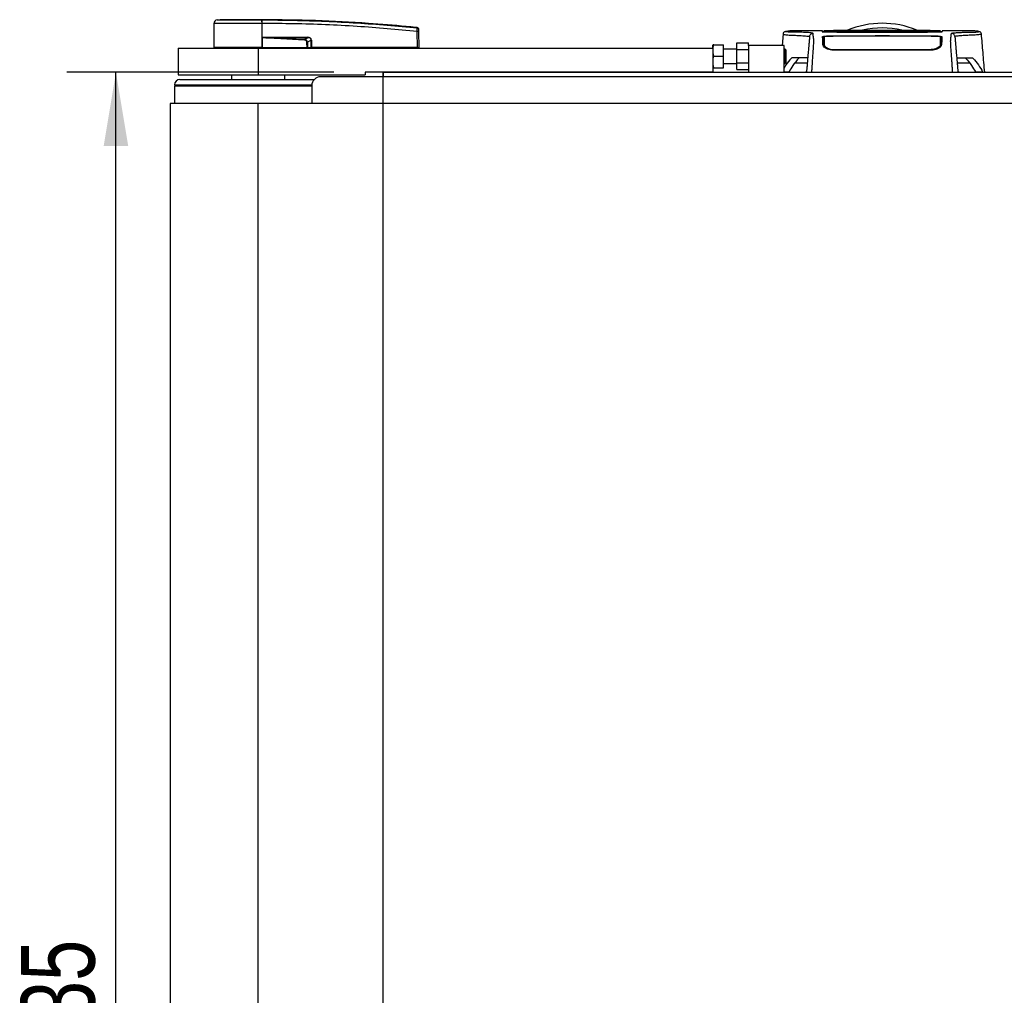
# Model space of a CAD drawing. Header units: millimetres. Extents: x 0 to 420, y 0 to 297.
# Tile 4 of 62: x 51 to 91, y 100 to 140. Entities that reach past the tile are written whole.
import ezdxf

# ---------------------------------------------------------------- set-up
doc = ezdxf.new("R2010")
doc.units = ezdxf.units.MM
doc.layers.add('QUOTE', color=174, linetype='Continuous')
doc.styles.add('SLDTEXTSTYLE3', font='TXT', dxfattribs={"width": 0.75})
doc.dimstyles.new('SLDDIMSTYLE0', dxfattribs={"dimtxt": 3, "dimasz": 3, "dimexe": 0, "dimexo": 0.0625, "dimgap": 0.75, "dimtad": 1, "dimlfac": 13.774811, "dimrnd": 1e-09, "dimzin": 12, "dimdsep": 46, "dimtxsty": 'SLDTEXTSTYLE3', "dimsah": 1, "dimcen": 0.09, "dimadec": 0, "dimazin": 3, "dimtfac": 1, "dimtdec": 3, "dimtofl": 0, "dimtmove": 0, "dimatfit": 3, "dimfxl": 0, "dimfrac": 2, "dimtolj": 1, "dimtzin": 12, "dimarcsym": 0})

# ---------------------------------------------------------------- blocks, each defined once
blk = doc.blocks.new('_D')
at = {"layer": 'QUOTE'}
for p, q in [((63.611, 137.638), (52.735, 137.638)), ((54.735, 62.501), (54.735, 137.638)), ((63.611, 62.501), (52.735, 62.501))]:
    blk.add_line(p, q, dxfattribs=at)
for points in [[(54.735, 137.638), (54.235, 134.638), (55.235, 134.638)], [(54.735, 62.501), (55.235, 65.501), (54.235, 65.501)]]:
    blk.add_solid(points, dxfattribs=at)
at = {"layer": 'QUOTE', "insert": (50.868, 95.636), "char_height": 3, "attachment_point": 1, "rotation": 90, "style": 'SLDTEXTSTYLE3'}
blk.add_mtext('1035', dxfattribs=at)

msp = doc.modelspace()

# ---------------------------------------------------------------- linework, layer by layer
at = {"color": 7, "linetype": 'Continuous', "lineweight": 25}
for p, q in [((58.72295, 139.62648), (58.71447, 138.65433)), ((58.85277, 139.76959), (58.97904, 139.77958)), ((60.6807, 139.77958), (60.6806, 139.77958)), ((60.68081, 139.62652), (60.68152, 138.65433)), ((60.69259, 139.62652), (60.68081, 139.62652)), ((67.00141, 139.45842), (67.0037, 139.45819)), ((67.00921, 138.65433), (67.00354, 139.30437)), ((67.00375, 139.45818), (67.0037, 139.45819)), ((67.05673, 139.30437), (67.06241, 138.65433)), ((81.89982, 139.19905), (81.85855, 138.72693)), ((81.9086, 139.19863), (81.90833, 139.1983)), ((82.24219, 139.32463), (82.25164, 139.32463)), ((83.50136, 139.32534), (82.25164, 139.32534)), ((83.5639, 139.30811), (83.5642, 139.28767)), ((85.61107, 139.28887), (83.94136, 139.28887)), ((83.97734, 139.28281), (87.89817, 139.28281)), ((87.73612, 139.26109), (84.13308, 139.26109)), ((87.25355, 139.25417), (84.62195, 139.25417)), ((85.61107, 139.28691), (85.61107, 139.28887)), ((86.26444, 139.28691), (85.61107, 139.28691)), ((85.64737, 139.28882), (86.22814, 139.28882)), ((85.64737, 139.28882), (85.64737, 139.28691)), ((86.22814, 139.28882), (86.22814, 139.28691)), ((86.26444, 139.28691), (86.26444, 139.28887)), ((87.93415, 139.28887), (86.26444, 139.28887)), ((88.31134, 139.29017), (88.31164, 139.31062)), ((88.31142, 139.29814), (88.31134, 139.2934)), ((88.31164, 139.31081), (88.31158, 139.30703)), ((88.31185, 139.3226), (88.31184, 139.32213)), ((89.62314, 139.32534), (88.37416, 139.32534)), ((89.96692, 139.19863), (89.96718, 139.1983)), ((60.68535, 139.05342), (60.68186, 138.65433)), ((60.68535, 139.05342), (60.68538, 139.05745)), ((60.83892, 139.06619), (62.54256, 139.06619)), ((62.54349, 139.04742), (60.83984, 139.04742)), ((62.41586, 138.98107), (62.54349, 139.04742)), ((62.68837, 138.94739), (62.53522, 138.86777)), ((62.68952, 138.65433), (62.68837, 138.94739)), ((62.70194, 138.94739), (62.70309, 138.65433)), ((79.04918, 138.76323), (79.04111, 138.74508)), ((79.04111, 138.61804), (79.04111, 138.74508)), ((79.08162, 138.76323), (79.47669, 138.76323)), ((79.47669, 138.29135), (79.47669, 138.76323)), ((80.02116, 138.56379), (80.02116, 138.83623)), ((80.02116, 138.83623), (80.49303, 138.83623)), ((80.49303, 138.72693), (80.49303, 138.83623)), ((80.49303, 138.72693), (80.49303, 137.63799)), ((81.94496, 138.72693), (80.49303, 138.72693)), ((81.94496, 137.63799), (81.94496, 138.72693)), ((83.57357, 138.75495), (83.57345, 138.67295)), ((85.61107, 139.11359), (83.94136, 139.11359)), ((85.61107, 139.12408), (86.26444, 139.12408)), ((85.61107, 139.12408), (85.61107, 139.11359)), ((85.64737, 139.11973), (85.64737, 139.11072)), ((86.22814, 139.11973), (85.64737, 139.11973)), ((86.22814, 139.11072), (86.22814, 139.11973)), ((87.90851, 139.11083), (86.22814, 139.11072)), ((86.26444, 139.12408), (86.26444, 139.11359)), ((87.93415, 139.11359), (86.26444, 139.11359)), ((88.30194, 138.75491), (88.3025, 138.67308)), ((57.26223, 138.61804), (57.26223, 137.52909)), ((57.26223, 138.61804), (60.52906, 138.61804)), ((60.68152, 138.65433), (58.71447, 138.65433)), ((58.74982, 138.65433), (58.75045, 138.61804)), ((60.52906, 138.61804), (60.52906, 137.52909)), ((60.52906, 138.61804), (79.04111, 138.61804)), ((60.68004, 138.65433), (60.68001, 138.61804)), ((60.68186, 138.65433), (60.68152, 138.65433)), ((60.68186, 138.65433), (62.52211, 138.65433)), ((62.51072, 138.65433), (62.51046, 138.61804)), ((62.52766, 138.65433), (62.68952, 138.65433)), ((62.66444, 138.65433), (62.66399, 138.61804)), ((62.70309, 138.65433), (62.68952, 138.65433)), ((62.70023, 138.65433), (62.70018, 138.61804)), ((67.00921, 138.65433), (62.70309, 138.65433)), ((67.00653, 138.65433), (67.00648, 138.61804)), ((67.00921, 138.65433), (67.06241, 138.65433)), ((67.02706, 138.65433), (67.02642, 138.61804)), ((75.66765, 138.61985), (75.66765, 138.61804)), ((76.24766, 138.61804), (76.24766, 138.61985)), ((79.04111, 138.61804), (79.04111, 137.63799)), ((80.02116, 138.58174), (79.47669, 138.58174)), ((80.02116, 138.56379), (80.49303, 138.56379)), ((80.02116, 138.01891), (80.02116, 138.56379)), ((81.98852, 138.58174), (81.94496, 138.58174)), ((82.01756, 138.5527), (81.98852, 138.58174)), ((81.98852, 138.00097), (81.98852, 138.58174)), ((82.01756, 138.5527), (82.01756, 138.03001)), ((83.56336, 138.71612), (83.5887, 138.65916)), ((83.94136, 138.56938), (83.94137, 138.53313)), ((87.93415, 138.53817), (83.94136, 138.53817)), ((87.93415, 138.56932), (87.93414, 138.53317)), ((79.08162, 138.29135), (79.47669, 138.29135)), ((79.47669, 137.81948), (79.47669, 138.29135)), ((79.47669, 138.00097), (80.02116, 138.00097)), ((80.02116, 138.01891), (80.49303, 138.01891)), ((80.02116, 137.74648), (80.02116, 138.01891)), ((81.94496, 138.00097), (81.98852, 138.00097)), ((81.98852, 138.00097), (82.01756, 138.03001)), ((82.2421, 138.21708), (82.25701, 138.22552)), ((82.24751, 138.21708), (82.2421, 138.21708)), ((82.88476, 138.00773), (82.37236, 138.00773)), ((89.50315, 138.00773), (88.99075, 138.00773)), ((89.6185, 138.22552), (89.63341, 138.21708)), ((89.63341, 138.21708), (89.628, 138.21708)), ((57.26223, 137.52909), (60.52906, 137.52909)), ((59.44011, 137.52909), (59.44011, 137.3476)), ((60.52906, 137.52909), (64.88483, 137.52909)), ((61.618, 137.3476), (61.618, 137.52909)), ((79.04111, 137.63799), (64.88483, 137.63799)), ((64.88483, 137.63799), (64.88483, 137.52909)), ((65.6108, 137.63799), (65.6108, 137.4565)), ((79.04111, 137.83763), (79.04918, 137.81948)), ((79.04111, 137.63799), (194.46919, 137.63799)), ((79.08162, 137.81948), (79.47669, 137.81948)), ((80.02116, 137.74648), (80.49303, 137.74648)), ((81.94496, 137.65205), (82.144, 137.65205)), ((82.81609, 137.63861), (82.8026, 137.63799)), ((82.81609, 137.63861), (82.85247, 137.63861)), ((82.81609, 137.63799), (82.81609, 137.63861)), ((89.02304, 137.63861), (89.05937, 137.63861)), ((89.07286, 137.63799), (89.05937, 137.63861)), ((89.05937, 137.63861), (89.05937, 137.63799)), ((89.73151, 137.65205), (90.02477, 137.65205)), ((90.02477, 137.65205), (90.03658, 137.63799)), ((57.11703, 137.12981), (62.70877, 137.12981)), ((57.33482, 137.3476), (62.30671, 137.3476)), ((57.37112, 137.12981), (57.37112, 137.09351)), ((59.56975, 137.09351), (59.56975, 137.12981)), ((60.27114, 137.09351), (60.27114, 137.12981)), ((62.30671, 137.3476), (62.81071, 137.3476)), ((210.44037, 137.4565), (63.06993, 137.4565)), ((57.11703, 137.09351), (57.11561, 136.36755)), ((57.11703, 137.09351), (62.70695, 137.09351)), ((59.61744, 137.10077), (60.27114, 137.10077)), ((62.70695, 137.09351), (62.70695, 136.36755)), ((56.93554, 136.36755), (56.93554, 63.77127)), ((60.52906, 136.36755), (56.93554, 136.36755)), ((60.52906, 63.77127), (60.52906, 136.36755)), ((212.98124, 136.36755), (60.52906, 136.36755))]:
    msp.add_line(p, q, dxfattribs=at)
at = {"color": 7, "linetype": 'Continuous'}
for p, q in [((65.6108, 62.50084), (65.6108, 137.63799)), ((65.6108, 137.63799), (207.8995, 137.63799))]:
    msp.add_line(p, q, dxfattribs=at)
at = {"color": 7, "linetype": 'Continuous', "lineweight": 25, "flags": 128}
for points in [[(85.64737, 139.28943), (84.92137, 139.28945), (83.94136, 139.28949)], [(87.93415, 139.28949), (87.5276, 139.28947), (86.22814, 139.28943)], [(60.68535, 139.05342), (60.77187, 139.05006), (60.83984, 139.04742)], [(62.41436, 138.9498), (62.41459, 138.95454), (62.41481, 138.95919), (62.41503, 138.96367), (62.41523, 138.96791), (62.41542, 138.97184), (62.41559, 138.97538), (62.41574, 138.97848), (62.41586, 138.98107)], [(83.5677, 139.09135), (83.5676, 138.9895), (83.56758, 138.96277), (83.56753, 138.91013), (83.56751, 138.88765)], [(85.64737, 139.11072), (84.35189, 139.11078), (83.967, 139.11083)], [(88.30797, 138.88765), (88.30793, 138.9397), (88.30789, 138.99175), (88.30781, 139.09135)], [(59.61599, 137.09351), (59.61696, 137.09858), (59.61971, 137.10925), (59.62302, 137.11799), (59.62679, 137.12447), (59.63086, 137.12847), (59.63509, 137.12981)]]:
    msp.add_lwpolyline(points, dxfattribs=at)
at = {"color": 7, "linetype": 'Continuous', "lineweight": 25}
for centre, radius, start, end in [((58.86814, 139.62521), 0.14519, 96.076872, 179.499989), ((60.1354, 139.65683), 0.54625, 356.819927, 11.918257), ((57.73655, 139.4339), 2.96427, 6.503389, 6.696809), ((60.14725, 139.65716), 0.54621, 356.784062, 11.882918), ((85.93776, 136.00457), 3.62981, 67.229382, 112.883607), ((67.03014, 137.69717), 1.60743, 89.051899, 90.948101), ((66.99809, 139.38947), 0.0579, 0.615859, 83.895805), ((85.93776, 136.00457), 3.4427, 76.526839, 103.39008), ((60.98931, 139.06422), 0.15041, 179.25241, 186.414342), ((62.69296, 139.06422), 0.15041, 179.25241, 186.414342), ((62.69515, 140.79641), 1.84904, 269.78976, 270.21024), ((57.33482, 137.12981), 0.21779, 90, 180), ((63.06993, 137.09351), 0.36298, 90, 180)]:
    msp.add_arc(centre, radius, start, end, dxfattribs=at)
for centre, major_axis, ratio, start_param, end_param in [((62.3557, 138.82687), (0.1452, 0.07675), 0.66301777, 5.94884055, 7.12572739), ((62.3557, 138.82655), (0.16634, 0.0885), 0.77058227, 5.94675229, 7.12363913), ((62.44434, 138.87339), (0.24684, 0.12141), 0.60672542, 5.99588539, 7.17277223), ((62.44617, 138.87358), (0.23353, 0.11559), 0.5569608, 5.9946727, 7.17155954)]:
    msp.add_ellipse(centre, major_axis=major_axis, ratio=ratio, start_param=start_param, end_param=end_param, dxfattribs=at)
for points, knots in [([(60.68081, 139.62652), (60.58992, 139.62651), (60.40599, 139.62649), (60.1239, 139.6265), (59.84045, 139.62655), (59.56953, 139.62643), (59.3235, 139.62653), (59.11383, 139.62651), (58.94234, 139.62646), (58.81824, 139.62654), (58.73809, 139.62653), (58.72804, 139.6265), (58.72295, 139.62648)], [0, 0, 0, 0, 0.09123037, 0.18462249, 0.28509302, 0.38847717, 0.48894659, 0.59232958, 0.69279869, 0.79618144, 0.89663467, 1, 1, 1, 1]), ([(58.85277, 139.76959), (58.85746, 139.76958), (58.86684, 139.76958), (58.9402, 139.76967), (59.05601, 139.7696), (59.21375, 139.76962), (59.40934, 139.76962), (59.63613, 139.76955), (59.88881, 139.76962), (60.15072, 139.76962), (60.41384, 139.76959), (60.58453, 139.76962), (60.66987, 139.76964)], [0, 0, 0, 0, 0.101915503, 0.203833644, 0.305752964, 0.407671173, 0.50960195, 0.611531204, 0.713461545, 0.815392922, 0.90769638, 1, 1, 1, 1]), ([(60.6806, 139.77958), (60.57282, 139.77958), (60.35693, 139.77958), (60.03892, 139.77958), (59.74331, 139.77958), (59.48045, 139.77958), (59.26396, 139.77958), (59.10243, 139.77958), (58.99805, 139.77958), (58.98537, 139.77958), (58.97904, 139.77958)], [0, 0, 0, 0, 0.12488045, 0.25013958, 0.37464939, 0.49981249, 0.62476421, 0.74955772, 0.87492377, 1, 1, 1, 1]), ([(60.66987, 139.76964), (60.67383, 139.76967), (60.67778, 139.76969), (60.68175, 139.76964), (60.68175, 139.76964)], [0, 0, 0, 0, 0.99963467, 1, 1, 1, 1]), ([(67.0037, 139.45819), (66.97932, 139.46066), (66.82881, 139.47595), (66.16847, 139.5404), (64.81172, 139.65123), (62.85425, 139.75774), (61.40551, 139.7723), (60.6807, 139.77958)], [0, 0, 0, 0, 0.01170126, 0.07220884, 0.31419353, 0.65688711, 1, 1, 1, 1]), ([(60.68175, 139.76964), (60.68175, 139.76964), (61.1118, 139.76939), (61.97197, 139.76048), (63.26172, 139.71973), (64.94082, 139.63497), (66.18676, 139.5215), (67.00425, 139.44705)], [0, 0, 0, 0, 0.00000069, 0.20371068, 0.40747211, 0.61123305, 1, 1, 1, 1]), ([(67.00354, 139.30437), (66.18695, 139.37882), (64.94298, 139.49224), (63.26675, 139.57648), (61.97996, 139.6185), (61.12165, 139.62385), (60.69259, 139.62652)], [0, 0, 0, 0, 0.38905274, 0.59267292, 0.79638077, 1, 1, 1, 1]), ([(67.00354, 139.30437), (67.00405, 139.32065), (67.00508, 139.35322), (67.00575, 139.39637), (67.00567, 139.42873), (67.005, 139.44339), (67.0044, 139.44631), (67.00425, 139.44705)], [0, 0, 0, 0, 0.23108965, 0.4626691, 0.69303153, 0.92227335, 1, 1, 1, 1]), ([(67.00425, 139.44705), (67.00412, 139.45134), (67.00394, 139.45718), (67.00379, 139.45797), (67.00375, 139.45818)], [0, 0, 0, 0, 0.73611582, 1, 1, 1, 1]), ([(67.00375, 139.45818), (67.01018, 139.45688), (67.02304, 139.45426), (67.03932, 139.44252), (67.05098, 139.42643), (67.05546, 139.41156), (67.05581, 139.40293), (67.05589, 139.40092)], [0, 0, 0, 0, 0.23106275, 0.462125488, 0.693188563, 0.928393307, 1, 1, 1, 1]), ([(67.05589, 139.40092), (67.05589, 139.40072), (67.0559, 139.39996), (67.05595, 139.39428), (67.05599, 139.3901)], [0, 0, 0, 0, 0.26342591, 1, 1, 1, 1]), ([(67.05599, 139.3901), (67.05599, 139.38966), (67.056, 139.38795), (67.05608, 139.37919), (67.05625, 139.35974), (67.05648, 139.33377), (67.05665, 139.31417), (67.05673, 139.30437)], [0, 0, 0, 0, 0.07774703, 0.30683638, 0.53695653, 0.76850921, 1, 1, 1, 1]), ([(82.26307, 139.3252), (82.2313, 139.3241), (82.16447, 139.32179), (82.08278, 139.30895), (82.02162, 139.29893), (81.98192, 139.29208), (81.96125, 139.28571), (81.92242, 139.26783), (81.90671, 139.21964), (81.89975, 139.19827)], [0, 0, 0, 0, 0.14962216, 0.31480836, 0.49545182, 0.64108218, 0.78518854, 0.90475494, 1, 1, 1, 1]), ([(81.90833, 139.1983), (81.90577, 139.19617), (81.89436, 139.18668), (81.96691, 139.17131), (82.13218, 139.15292), (82.3363, 139.14893), (82.51667, 139.14037), (82.64059, 139.13345), (82.76123, 139.12512), (82.8681, 139.1154), (82.95688, 139.10436), (82.97198, 139.0956), (82.97955, 139.09121)], [0, 0, 0, 0, 0.05089799, 0.22701958, 0.40458189, 0.58203683, 0.65175153, 0.72147534, 0.79113127, 0.86065885, 0.93011681, 1, 1, 1, 1]), ([(83.12419, 139.22369), (83.11495, 139.22837), (83.09667, 139.23761), (82.99193, 139.24855), (82.86994, 139.25733), (82.73263, 139.26415), (82.59494, 139.26877), (82.46593, 139.27151), (82.33903, 139.27097), (82.21834, 139.27319), (82.11565, 139.27834), (82.04463, 139.28442), (82.00533, 139.29138), (82.0018, 139.29905), (82.03584, 139.30726), (82.09534, 139.31472), (82.16148, 139.3205), (82.20615, 139.32492), (82.23501, 139.32469), (82.24219, 139.32463)], [0, 0, 0, 0, 0.05621973, 0.11115266, 0.16546935, 0.21844746, 0.27546115, 0.32872461, 0.38365266, 0.45645174, 0.53050541, 0.6039745, 0.67660627, 0.75406842, 0.83144258, 0.90787271, 0.94870188, 0.98722177, 1, 1, 1, 1]), ([(82.97955, 139.09121), (82.98287, 139.10831), (82.98974, 139.14374), (83.02391, 139.18797), (83.07095, 139.21813), (83.10687, 139.22188), (83.12419, 139.22369)], [0, 0, 0, 0, 0.241201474, 0.5, 0.758798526, 1, 1, 1, 1]), ([(83.07103, 137.63799), (83.07305, 137.66613), (83.07742, 137.72679), (83.08319, 137.81687), (83.08958, 137.92279), (83.09435, 138.01142), (83.09863, 138.09048), (83.10292, 138.16413), (83.10913, 138.2477), (83.11651, 138.34133), (83.12309, 138.42959), (83.13062, 138.53381), (83.13832, 138.64707), (83.14512, 138.75603), (83.14956, 138.83912), (83.1509, 138.87756), (83.15128, 138.89737), (83.15137, 138.90453), (83.1514, 138.91142), (83.15137, 138.91806), (83.15129, 138.92447), (83.15116, 138.93067), (83.15084, 138.94063), (83.15016, 138.95359), (83.14881, 138.97046), (83.14686, 138.98974), (83.14425, 139.01358), (83.14215, 139.03142), (83.14078, 139.04255), (83.14034, 139.04616), (83.13984, 139.05009), (83.13931, 139.05434), (83.13873, 139.05893), (83.1381, 139.06385), (83.13743, 139.0691), (83.13642, 139.07703), (83.13505, 139.08766), (83.13344, 139.10012), (83.13164, 139.11424), (83.12986, 139.12851), (83.128, 139.14397), (83.12594, 139.16299), (83.12418, 139.18461), (83.12326, 139.20639), (83.12389, 139.21811), (83.12419, 139.22369)], [0, 0, 0, 0, 0.00965422, 0.02080777, 0.03106144, 0.04695632, 0.05363076, 0.06332171, 0.07944787, 0.09513433, 0.11098812, 0.1264164, 0.15394151, 0.18248268, 0.21412153, 0.25173969, 0.25807756, 0.26470639, 0.27164528, 0.2789144, 0.28653502, 0.29452959, 0.30292173, 0.32825756, 0.35736257, 0.39783448, 0.44561968, 0.50125245, 0.50814496, 0.51574476, 0.52407276, 0.53315127, 0.54300388, 0.5536554, 0.56513175, 0.57745987, 0.6061763, 0.63677252, 0.6637765, 0.70682954, 0.7424198, 0.78369849, 0.86155909, 0.93405144, 1, 1, 1, 1]), ([(83.51351, 139.27761), (83.50817, 139.2778), (83.49105, 139.2784), (83.4967, 139.2795), (83.54322, 139.28032), (83.56579, 139.28071)], [0, 0, 0, 0, 0.18943846, 0.6067811, 1, 1, 1, 1]), ([(83.50135, 139.32532), (83.50139, 139.32427), (83.50147, 139.32218), (83.50166, 139.31694), (83.50234, 139.29733), (83.50248, 139.2934)], [0, 0, 0, 0, 0.44375031, 0.88835233, 1, 1, 1, 1]), ([(83.50248, 139.2934), (83.50225, 139.29987), (83.50192, 139.30947), (83.50161, 139.31801), (83.50151, 139.32079)], [0, 0, 0, 0, 0.67452653, 1, 1, 1, 1]), ([(83.94136, 139.28887), (83.89202, 139.28892), (83.79335, 139.28902), (83.66182, 139.28978), (83.56255, 139.29092), (83.50999, 139.2922), (83.50461, 139.29306), (83.50248, 139.2934)], [0, 0, 0, 0, 0.21471698, 0.42943093, 0.64424617, 0.85905702, 1, 1, 1, 1]), ([(83.51396, 139.27765), (83.51098, 139.27775), (83.50642, 139.2779), (83.50635, 139.2779), (83.50633, 139.2779)], [0, 0, 0, 0, 0.65263471, 1, 1, 1, 1]), ([(84.14639, 139.26053), (84.06646, 139.26498), (83.91682, 139.27332), (83.68059, 139.27269), (83.54135, 139.27679), (83.51351, 139.27761)], [0, 0, 0, 0, 0.47837414, 0.89568468, 1, 1, 1, 1]), ([(88.31188, 139.32409), (88.12443, 139.32939), (87.74006, 139.34026), (87.15551, 139.34105), (86.55557, 139.34103), (85.88394, 139.34121), (85.1438, 139.34218), (84.34859, 139.34462), (83.82278, 139.33083), (83.56363, 139.32403)], [0, 0, 0, 0, 0.12052488, 0.24714067, 0.37252922, 0.4974044, 0.66507391, 0.83492694, 1, 1, 1, 1]), ([(83.56417, 139.2934), (83.56415, 139.29485), (83.56409, 139.29817), (83.56402, 139.30201), (83.56398, 139.30417)], [0, 0, 0, 0, 0.43708971, 1, 1, 1, 1]), ([(83.56417, 139.2934), (83.56709, 139.29303), (83.57353, 139.29221), (83.62868, 139.29107), (83.71952, 139.29014), (83.82928, 139.28958), (83.90646, 139.28952), (83.94136, 139.28949)], [0, 0, 0, 0, 0.17894419, 0.39401351, 0.60853915, 0.8229777, 1, 1, 1, 1]), ([(83.56579, 139.28071), (83.56695, 139.28074), (83.58818, 139.28119), (83.67441, 139.2819), (83.81415, 139.28267), (83.92295, 139.28276), (83.97734, 139.28281)], [0, 0, 0, 0, 0.01892941, 0.34589896, 0.6729266, 1, 1, 1, 1]), ([(84.62195, 139.25417), (84.61024, 139.25418), (84.54473, 139.2542), (84.4261, 139.25472), (84.28931, 139.25622), (84.18605, 139.25829), (84.15961, 139.25978), (84.14639, 139.26053)], [0, 0, 0, 0, 0.05157188, 0.28848308, 0.52553485, 0.76276029, 1, 1, 1, 1]), ([(87.72913, 139.26053), (87.72711, 139.26037), (87.71593, 139.25947), (87.66869, 139.25779), (87.55961, 139.25585), (87.41567, 139.25445), (87.30759, 139.25426), (87.25355, 139.25417)], [0, 0, 0, 0, 0.05239604, 0.28950373, 0.5264141, 0.76321943, 1, 1, 1, 1]), ([(88.362, 139.27761), (88.2402, 139.27531), (88.01195, 139.27102), (87.82606, 139.26885), (87.74528, 139.26192), (87.72913, 139.26053)], [0, 0, 0, 0, 0.47789779, 0.89561471, 1, 1, 1, 1]), ([(87.89817, 139.28281), (87.92262, 139.2828), (88.00089, 139.28277), (88.13007, 139.28237), (88.25532, 139.28146), (88.32822, 139.28065), (88.34105, 139.2802), (88.34148, 139.28018)], [0, 0, 0, 0, 0.130278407, 0.416908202, 0.703504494, 0.990072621, 1, 1, 1, 1]), ([(88.37303, 139.2934), (88.36816, 139.29288), (88.35842, 139.29184), (88.2827, 139.29049), (88.17126, 139.28947), (88.04788, 139.28895), (87.96642, 139.28889), (87.93415, 139.28887)], [0, 0, 0, 0, 0.21474819, 0.42949365, 0.64433813, 0.85913498, 1, 1, 1, 1]), ([(88.34148, 139.28018), (88.35798, 139.27975), (88.39157, 139.27888), (88.37197, 139.27804), (88.362, 139.27761)], [0, 0, 0, 0, 0.49113601, 1, 1, 1, 1]), ([(88.3707, 139.27798), (88.37078, 139.27799), (88.37143, 139.27805), (88.36728, 139.27779), (88.3611, 139.27762), (88.35932, 139.27757)], [0, 0, 0, 0, 0.09601438, 0.73999036, 1, 1, 1, 1]), ([(88.37406, 139.32233), (88.37406, 139.32233), (88.37399, 139.32033), (88.37349, 139.30718), (88.37322, 139.29891), (88.37303, 139.2934)], [0, 0, 0, 0, 0.0000296, 0.33337067, 1, 1, 1, 1]), ([(88.80448, 137.63799), (88.80233, 137.66831), (88.79803, 137.72898), (88.79218, 137.81897), (88.78778, 137.89211), (88.78458, 137.94897), (88.78224, 137.99161), (88.78014, 138.03015), (88.77813, 138.06762), (88.77595, 138.10647), (88.77147, 138.18174), (88.76378, 138.27941), (88.75446, 138.40142), (88.74546, 138.52549), (88.73719, 138.64708), (88.73007, 138.76117), (88.72563, 138.8458), (88.7241, 138.8938), (88.72408, 138.92466), (88.72488, 138.94718), (88.72613, 138.964), (88.72744, 138.9778), (88.72844, 138.98749), (88.72937, 138.99623), (88.73024, 139.00415), (88.73117, 139.01244), (88.73216, 139.02107), (88.73321, 139.03004), (88.73435, 139.03954), (88.7357, 139.05037), (88.73735, 139.06336), (88.73935, 139.07906), (88.74149, 139.09566), (88.7437, 139.11285), (88.74565, 139.12851), (88.7475, 139.14383), (88.74924, 139.15995), (88.75081, 139.17705), (88.75185, 139.1944), (88.75217, 139.21007), (88.7516, 139.21923), (88.75132, 139.22369)], [0, 0, 0, 0, 0.01040061, 0.02080672, 0.03106116, 0.03614099, 0.04145683, 0.04698488, 0.05107961, 0.056575, 0.06335413, 0.08477825, 0.10578404, 0.12644249, 0.15396653, 0.18250697, 0.21827305, 0.25692616, 0.28371553, 0.31573913, 0.35433978, 0.37618226, 0.39782595, 0.41302567, 0.42902685, 0.44584073, 0.46347795, 0.48194851, 0.50126173, 0.52284596, 0.55053669, 0.58490472, 0.6264984, 0.66378186, 0.70683381, 0.74242415, 0.78255841, 0.83794342, 0.89093876, 0.94676606, 1, 1, 1, 1]), ([(88.75132, 139.22369), (88.7553, 139.22682), (88.76317, 139.23301), (88.81486, 139.24101), (88.88092, 139.24803), (88.95888, 139.25407), (89.04156, 139.25909), (89.12484, 139.26313), (89.2026, 139.26617), (89.27501, 139.26842), (89.34118, 139.27001), (89.40383, 139.27102), (89.46293, 139.2715), (89.56742, 139.27102), (89.69788, 139.27453), (89.81486, 139.28218), (89.87077, 139.2907), (89.8737, 139.29967), (89.83182, 139.30834), (89.75132, 139.31878), (89.66508, 139.32274), (89.62314, 139.32467)], [0, 0, 0, 0, 0.03686721, 0.07291704, 0.10855648, 0.14396977, 0.17902456, 0.21178707, 0.24346721, 0.27097218, 0.29845751, 0.32572816, 0.3526519, 0.37978509, 0.47831776, 0.57597942, 0.67287632, 0.75524138, 0.83791931, 0.92119484, 1, 1, 1, 1]), ([(88.89596, 139.09121), (88.89264, 139.10831), (88.88577, 139.14374), (88.85161, 139.18797), (88.80456, 139.21813), (88.76864, 139.22188), (88.75132, 139.22369)], [0, 0, 0, 0, 0.24120147, 0.5, 0.75879853, 1, 1, 1, 1]), ([(89.96718, 139.1983), (89.96974, 139.19617), (89.98115, 139.18668), (89.9086, 139.17131), (89.74333, 139.15292), (89.53921, 139.14893), (89.35884, 139.14037), (89.23492, 139.13345), (89.11428, 139.12512), (89.00741, 139.1154), (88.91863, 139.10436), (88.90353, 139.0956), (88.89596, 139.09121)], [0, 0, 0, 0, 0.05089854, 0.22702003, 0.40458224, 0.58203707, 0.65175173, 0.7214755, 0.79113139, 0.86065893, 0.93011685, 1, 1, 1, 1]), ([(89.97576, 139.19827), (89.9688, 139.21964), (89.95309, 139.26783), (89.91426, 139.28571), (89.89359, 139.29208), (89.85389, 139.29893), (89.79273, 139.30895), (89.71104, 139.32179), (89.64421, 139.3241), (89.61244, 139.3252)], [0, 0, 0, 0, 0.09524506, 0.21481146, 0.35891782, 0.50454818, 0.68519164, 0.85037784, 1, 1, 1, 1]), ([(89.62314, 139.32467), (89.62009, 139.32507), (89.6169, 139.32549), (89.61282, 139.32519), (89.61266, 139.32518)], [0, 0, 0, 0, 0.96013712, 1, 1, 1, 1]), ([(90.11226, 137.63799), (90.08861, 137.90806), (90.04304, 138.42841), (89.99756, 138.94877), (89.97569, 139.19905)], [0, 0, 0, 0, 0.51903279, 1, 1, 1, 1]), ([(62.41436, 138.9498), (62.09151, 138.96711), (61.51495, 138.99803), (60.93885, 139.0365), (60.68535, 139.05342)], [0, 0, 0, 0, 0.55997278, 1, 1, 1, 1]), ([(60.68538, 139.05745), (60.68636, 139.05774), (60.68888, 139.05847), (60.69376, 139.05948), (60.70112, 139.06066), (60.71209, 139.06196), (60.72845, 139.06335), (60.75285, 139.06472), (60.79051, 139.06595), (60.82047, 139.0661), (60.83892, 139.06619)], [0, 0, 0, 0, 0.0199034, 0.05101553, 0.09695623, 0.16503878, 0.26617597, 0.41665359, 0.64077612, 1, 1, 1, 1]), ([(60.83984, 139.04742), (61.13407, 139.03601), (61.65946, 139.01562), (62.18475, 138.99163), (62.41586, 138.98107)], [0, 0, 0, 0, 0.56002522, 1, 1, 1, 1]), ([(62.50956, 138.86777), (62.51495, 138.86779), (62.52458, 138.86781), (62.53197, 138.86778), (62.53522, 138.86777)], [0, 0, 0, 0, 0.56, 1, 1, 1, 1]), ([(62.52211, 138.65433), (62.51846, 138.69414), (62.51195, 138.76516), (62.51029, 138.83645), (62.50956, 138.86777)], [0, 0, 0, 0, 0.56058603, 1, 1, 1, 1]), ([(62.53522, 138.86777), (62.53468, 138.8279), (62.53371, 138.75662), (62.52951, 138.68562), (62.52766, 138.65433)], [0, 0, 0, 0, 0.55939227, 1, 1, 1, 1]), ([(79.08162, 138.76323), (79.07711, 138.76323), (79.0599, 138.76323), (79.04446, 138.76323), (79.05003, 138.76323), (79.05045, 138.76323)], [0, 0, 0, 0, 0.2471015, 0.94342069, 1, 1, 1, 1]), ([(79.08162, 138.29135), (79.06896, 138.35029), (79.04325, 138.46999), (79.05098, 138.63003), (79.07325, 138.72686), (79.08162, 138.76323)], [0, 0, 0, 0, 0.37729563, 0.76615575, 1, 1, 1, 1]), ([(82.97955, 139.09121), (82.97904, 139.08536), (82.978, 139.07345), (82.97594, 139.04986), (82.97352, 139.02221), (82.97087, 138.99193), (82.96811, 138.96042), (82.966, 138.9363), (82.96454, 138.91956), (82.96377, 138.91082), (82.96298, 138.9018), (82.96217, 138.89251), (82.96133, 138.88294), (82.96048, 138.87324), (82.95958, 138.86288), (82.95857, 138.85135), (82.9574, 138.83796), (82.95606, 138.82272), (82.95463, 138.80631), (82.95304, 138.78818), (82.95123, 138.76749), (82.94892, 138.74107), (82.94589, 138.70645), (82.9416, 138.65742), (82.93549, 138.58758), (82.92648, 138.4846), (82.9159, 138.36366), (82.90521, 138.24148), (82.89534, 138.12866), (82.8867, 138.02983), (82.87827, 137.93354), (82.87178, 137.85936), (82.86635, 137.79729), (82.86193, 137.74673), (82.85724, 137.69316), (82.85405, 137.65664), (82.85241, 137.63799)], [0, 0, 0, 0, 0.069468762, 0.141290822, 0.21546943, 0.288780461, 0.352493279, 0.41592792, 0.432123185, 0.448636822, 0.465468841, 0.482619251, 0.500088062, 0.517875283, 0.535168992, 0.555623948, 0.579240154, 0.606017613, 0.635956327, 0.665345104, 0.701515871, 0.738718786, 0.775055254, 0.805444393, 0.834800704, 0.863869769, 0.893134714, 0.91269266, 0.933471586, 0.952876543, 0.964348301, 0.975198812, 0.980895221, 0.986997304, 0.99335869, 1, 1, 1, 1]), ([(83.50949, 139.09266), (83.51418, 139.09506), (83.52358, 139.09986), (83.59794, 139.10612), (83.70755, 139.11079), (83.82911, 139.11325), (83.90945, 139.1135), (83.94136, 139.11359)], [0, 0, 0, 0, 0.21475602, 0.42951429, 0.64422712, 0.85870581, 1, 1, 1, 1]), ([(83.52128, 138.75482), (83.52025, 138.78418), (83.51818, 138.84295), (83.51593, 138.90698), (83.51402, 138.96338), (83.51206, 139.01861), (83.51042, 139.06575), (83.50949, 139.09266)], [0, 0, 0, 0, 0.075169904, 0.150461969, 0.304718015, 0.602980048, 1, 1, 1, 1]), ([(83.55271, 139.06483), (83.5403, 139.06359), (83.51359, 139.06094), (83.51133, 139.05793), (83.51012, 139.05632)], [0, 0, 0, 0, 0.46450973, 1, 1, 1, 1]), ([(83.94136, 138.53817), (83.89961, 138.54071), (83.81626, 138.54579), (83.70317, 138.58304), (83.60729, 138.63554), (83.53711, 138.69823), (83.52647, 138.73626), (83.52128, 138.75482)], [0, 0, 0, 0, 0.18070781, 0.36082696, 0.55652595, 0.78366481, 1, 1, 1, 1]), ([(83.55742, 139.05632), (83.55806, 139.01959), (83.55902, 138.96447), (83.5597, 138.92547), (83.56054, 138.87765), (83.56069, 138.86899)], [0, 0, 0, 0, 0.62076075, 0.93130658, 1, 1, 1, 1]), ([(83.967, 139.1108), (83.92218, 139.11058), (83.83255, 139.11016), (83.71305, 139.10688), (83.62274, 139.10202), (83.57456, 139.09653), (83.56966, 139.09283), (83.5677, 139.09135)], [0, 0, 0, 0, 0.21399393, 0.42798011, 0.64218009, 0.8568088, 1, 1, 1, 1]), ([(83.57357, 138.75495), (83.57288, 138.79444), (83.57151, 138.87336), (83.57067, 138.92108), (83.56996, 138.96207), (83.56903, 139.01535), (83.56824, 139.06064), (83.5677, 139.09135)], [0, 0, 0, 0, 0.10832743, 0.21648846, 0.32475957, 0.54222324, 1, 1, 1, 1]), ([(83.57151, 138.87336), (83.5718, 138.85454), (83.5723, 138.82341), (83.57275, 138.77662), (83.573, 138.7365), (83.57315, 138.7071), (83.57324, 138.68452), (83.57328, 138.6731)], [0, 0, 0, 0, 0.42959393, 0.71082622, 0.80196602, 0.89986058, 1, 1, 1, 1]), ([(83.57357, 138.75495), (83.57853, 138.73738), (83.58847, 138.70213), (83.65997, 138.64272), (83.7594, 138.59549), (83.86112, 138.57219), (83.91978, 138.57012), (83.94136, 138.56936)], [0, 0, 0, 0, 0.23322605, 0.46795306, 0.710104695, 0.893347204, 1, 1, 1, 1]), ([(88.30781, 139.09135), (88.30342, 139.09358), (88.29465, 139.09804), (88.22568, 139.10386), (88.12413, 139.10819), (88.01184, 139.11047), (87.93779, 139.11071), (87.90851, 139.1108)], [0, 0, 0, 0, 0.21516442, 0.43033682, 0.64528255, 0.85978468, 1, 1, 1, 1]), ([(87.93415, 139.11359), (87.98266, 139.11337), (88.07966, 139.11292), (88.209, 139.1094), (88.30669, 139.10416), (88.35871, 139.09824), (88.36394, 139.09425), (88.36603, 139.09266)], [0, 0, 0, 0, 0.21411889, 0.42823185, 0.64257183, 0.85709722, 1, 1, 1, 1]), ([(88.30194, 138.75491), (88.29699, 138.73734), (88.28705, 138.70209), (88.21558, 138.64269), (88.11617, 138.59546), (88.01443, 138.57214), (87.95575, 138.57006), (87.93415, 138.5693)], [0, 0, 0, 0, 0.23316514, 0.46784507, 0.70999165, 0.8932536, 1, 1, 1, 1]), ([(88.35423, 138.75482), (88.34813, 138.73448), (88.33593, 138.69383), (88.25291, 138.62383), (88.13897, 138.56834), (88.02369, 138.54131), (87.95791, 138.539), (87.93415, 138.53817)], [0, 0, 0, 0, 0.23569901, 0.47102523, 0.71420287, 0.89677912, 1, 1, 1, 1]), ([(88.30781, 139.09135), (88.3077, 139.08489), (88.3071, 139.05087), (88.30613, 138.9949), (88.30522, 138.94301), (88.30418, 138.88361), (88.30316, 138.82488), (88.30235, 138.77823), (88.30194, 138.75491)], [0, 0, 0, 0, 0.10239866, 0.53964737, 0.7684394, 0.8834143, 0.94173064, 1, 1, 1, 1]), ([(88.31389, 138.81572), (88.31408, 138.82641), (88.31491, 138.87385), (88.31581, 138.92576), (88.31654, 138.96768), (88.31707, 138.99799), (88.31719, 139.00455)], [0, 0, 0, 0, 0.06586208, 0.29229947, 0.84689671, 1, 1, 1, 1]), ([(88.36539, 139.05632), (88.36334, 139.05878), (88.36072, 139.06193), (88.32864, 139.06451), (88.32162, 139.06508)], [0, 0, 0, 0, 0.78096225, 1, 1, 1, 1]), ([(88.36603, 139.09266), (88.36502, 139.06378), (88.36334, 139.0153), (88.36138, 138.96026), (88.35945, 138.90314), (88.35725, 138.84065), (88.35524, 138.78342), (88.35423, 138.75482)], [0, 0, 0, 0, 0.42314865, 0.71019334, 0.85405024, 0.92708002, 1, 1, 1, 1]), ([(88.89596, 139.09121), (88.89647, 139.08536), (88.89751, 139.07345), (88.89957, 139.04986), (88.90199, 139.02221), (88.90464, 138.99193), (88.9074, 138.96042), (88.90951, 138.9363), (88.91097, 138.91956), (88.91174, 138.91082), (88.91253, 138.9018), (88.91334, 138.89251), (88.91418, 138.88294), (88.91503, 138.87324), (88.91593, 138.86288), (88.91694, 138.85135), (88.91811, 138.83796), (88.91945, 138.82272), (88.92088, 138.80631), (88.92247, 138.78818), (88.92428, 138.76749), (88.92659, 138.74107), (88.92962, 138.70645), (88.93391, 138.65742), (88.94002, 138.58758), (88.94903, 138.4846), (88.95961, 138.36366), (88.9703, 138.24148), (88.98017, 138.12866), (88.98882, 138.02983), (88.99724, 137.93354), (89.00373, 137.85936), (89.00916, 137.79729), (89.01358, 137.74673), (89.01827, 137.69316), (89.02147, 137.65664), (89.0231, 137.63799)], [0, 0, 0, 0, 0.06946876, 0.14129082, 0.21546943, 0.28878046, 0.35249328, 0.41592792, 0.43212319, 0.44863682, 0.46546884, 0.48261925, 0.50008806, 0.51787528, 0.53516899, 0.55562395, 0.57924015, 0.60601761, 0.63595633, 0.6653451, 0.70151587, 0.73871879, 0.77505525, 0.80544439, 0.8348007, 0.86386977, 0.89313471, 0.91269266, 0.93347159, 0.95287654, 0.9643483, 0.97519881, 0.98089522, 0.9869973, 0.99335869, 1, 1, 1, 1]), ([(62.52211, 138.65433), (62.52276, 138.65433), (62.5243, 138.65433), (62.52623, 138.65433), (62.52728, 138.65433), (62.52766, 138.65433)], [0, 0, 0, 0, 0.31939567, 0.74819126, 1, 1, 1, 1]), ([(83.94136, 138.56936), (84.07836, 138.56926), (84.76338, 138.56876), (86.09431, 138.56816), (87.28824, 138.5689), (87.93415, 138.5693)], [0, 0, 0, 0, 0.10293773, 0.51468867, 1, 1, 1, 1]), ([(88.27819, 138.65235), (88.28234, 138.65594), (88.30815, 138.67832), (88.31032, 138.69887), (88.31215, 138.71612)], [0, 0, 0, 0, 0.16065959, 1, 1, 1, 1]), ([(79.08162, 137.81948), (79.06896, 137.87842), (79.04325, 137.99811), (79.05098, 138.15815), (79.07325, 138.25499), (79.08162, 138.29135)], [0, 0, 0, 0, 0.377295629, 0.766155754, 1, 1, 1, 1]), ([(82.2421, 138.21708), (82.16013, 138.12395), (82.04253, 137.99036), (81.96764, 137.85451), (81.94496, 137.81337)], [0, 0, 0, 0, 0.69712502, 1, 1, 1, 1]), ([(82.54159, 138.21708), (82.45541, 138.11782), (82.29323, 137.93105), (82.19162, 137.74106), (82.144, 137.65205)], [0, 0, 0, 0, 0.53144215, 1, 1, 1, 1]), ([(82.90382, 138.22552), (82.8987, 138.22552), (82.88847, 138.22552), (82.80281, 138.22552), (82.65403, 138.22552), (82.4442, 138.22552), (82.31941, 138.22552), (82.25701, 138.22552)], [0, 0, 0, 0, 0.12264871, 0.2454767, 0.49573627, 0.74787131, 1, 1, 1, 1]), ([(88.97169, 138.22552), (88.97681, 138.22552), (88.98704, 138.22552), (89.0727, 138.22552), (89.22148, 138.22552), (89.43131, 138.22552), (89.5561, 138.22552), (89.6185, 138.22552)], [0, 0, 0, 0, 0.12264871, 0.2454767, 0.49573627, 0.74787131, 1, 1, 1, 1]), ([(89.33392, 138.21708), (89.4201, 138.11782), (89.58228, 137.93105), (89.68389, 137.74106), (89.73151, 137.65205)], [0, 0, 0, 0, 0.53144215, 1, 1, 1, 1]), ([(89.63341, 138.21708), (89.71342, 138.12385), (89.87371, 137.93707), (89.97436, 137.74716), (90.02477, 137.65205)], [0, 0, 0, 0, 0.49918594, 1, 1, 1, 1]), ([(79.04998, 137.81948), (79.04972, 137.81948), (79.04412, 137.81948), (79.05953, 137.81948), (79.07711, 137.81948), (79.08162, 137.81948)], [0, 0, 0, 0, 0.03593448, 0.75288814, 1, 1, 1, 1]), ([(82.144, 137.65205), (82.14148, 137.64739), (82.13715, 137.63939), (82.1335, 137.6384), (82.13197, 137.63799)], [0, 0, 0, 0, 0.583192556, 1, 1, 1, 1]), ([(89.74354, 137.63799), (89.74201, 137.6384), (89.73837, 137.63939), (89.73403, 137.64739), (89.73151, 137.65205)], [0, 0, 0, 0, 0.41680744, 1, 1, 1, 1])]:
    msp.add_open_spline(points, degree=3, knots=knots, dxfattribs=at)

# ---------------------------------------------------------------- dimensions: what is measured, and where the dimension line sits
at = {"layer": 'QUOTE'}
dim = msp.add_linear_dim(base=(52.35391, 137.63799), p1=(65.6108, 62.50084), p2=(65.6108, 137.63799), angle=90, dimstyle='SLDDIMSTYLE0', dxfattribs=at)
dim.commit()
dim.dimension.update_dxf_attribs({"geometry": '_D', "text_midpoint": (52.35391, 100.06941), "dimtype": 160})

doc.saveas('drawing.dxf')
